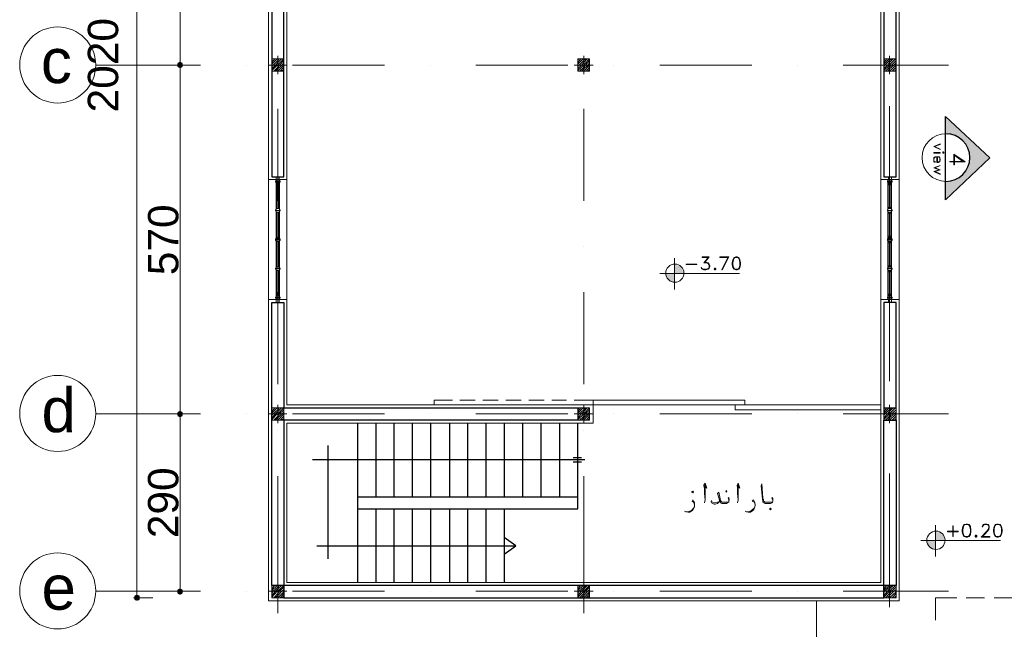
# Model space of a CAD drawing. Header units: metres. Extents: x -35.1 to 33.7, y -25.5 to 18.2.
# Tile 2 of 36: x -35.1 to -19, y -8.3 to 1.6. Entities that reach past the tile are written whole.
import ezdxf

# ---------------------------------------------------------------- set-up
doc = ezdxf.new("R2010")
doc.units = ezdxf.units.M
doc.header["$MEASUREMENT"] = 0
for name, color, linetype in [('PDF_ax', 7, 'Continuous'), ('PDF_column', 7, 'Continuous'), ('PDF_dim', 7, 'Continuous'), ('PDF_door', 7, 'Continuous'), ('PDF_furn', 7, 'Continuous'), ('PDF_khatchin', 7, 'Continuous'), ('PDF_Layer5', 7, 'Continuous'), ('PDF_SECTION', 7, 'Continuous'), ('PDF_STAIRS', 7, 'Continuous'), ('PDF_Text', 7, 'Continuous'), ('PDF_textt', 7, 'Continuous'), ('PDF_W', 7, 'Continuous'), ('PDF_wall', 7, 'Continuous'), ('PDF_WIN', 7, 'Continuous')]:
    doc.layers.add(name, color=color, linetype=linetype)
doc.styles.add('PDF Arial', font='arial.ttf')

msp = doc.modelspace()

# ---------------------------------------------------------------- hatches: boundary and pattern name
at = {"layer": 'PDF_SECTION', "transparency": 33554559}
msp.add_hatch(color=256, dxfattribs=at).paths.add_polyline_path([(-19.987, 0.026), (-19.987, -0.263), (-19.862, -0.282), (-19.756, -0.33), (-19.669, -0.417), (-19.611, -0.532), (-19.592, -0.648), (-19.611, -0.773), (-19.669, -0.879), (-19.756, -0.976), (-19.862, -1.024), (-19.987, -1.043), (-19.987, -1.332), (-19.688, -1.043), (-19.669, -1.024), (-19.602, -0.976), (-19.515, -0.879), (-19.399, -0.773), (-19.265, -0.648), (-19.399, -0.532), (-19.602, -0.33), (-19.669, -0.282), (-19.688, -0.263)])
at = {"layer": 'PDF_textt', "transparency": 33554559}
h = msp.add_hatch(color=256, dxfattribs=at)
h.paths.add_polyline_path([(-24.417, -2.69), (-24.417, -2.536), (-24.562, -2.536), (-24.542, -2.613), (-24.485, -2.671)])
h.paths.add_polyline_path([(-24.417, -2.391), (-24.417, -2.536), (-24.273, -2.536), (-24.292, -2.468), (-24.34, -2.411)])
h = msp.add_hatch(color=256, dxfattribs=at)
h.paths.add_polyline_path([(-20.151, -7.043), (-20.151, -6.899), (-20.295, -6.899), (-20.276, -6.976), (-20.218, -7.024)])
h.paths.add_polyline_path([(-20.151, -6.754), (-20.151, -6.899), (-20.006, -6.899), (-20.025, -6.831), (-20.074, -6.773)])
at = {"layer": 'PDF_W', "transparency": 33554559}
for points in [[(-32.536, 0.835), (-32.498, 0.816), (-32.459, 0.835), (-32.45, 0.864), (-32.459, 0.903), (-32.498, 0.922), (-32.536, 0.903), (-32.546, 0.864)], [(-32.536, -4.867), (-32.498, -4.886), (-32.459, -4.867), (-32.45, -4.828), (-32.459, -4.799), (-32.498, -4.78), (-32.536, -4.799), (-32.546, -4.828)], [(-32.498, -7.785), (-32.459, -7.766), (-32.45, -7.727), (-32.459, -7.698), (-32.498, -7.679), (-32.536, -7.698), (-32.546, -7.727), (-32.536, -7.766)], [(-33.201, -7.881), (-33.162, -7.871), (-33.153, -7.833), (-33.162, -7.794), (-33.201, -7.785), (-33.239, -7.794), (-33.249, -7.833), (-33.239, -7.871)]]:
    msp.add_hatch(color=256, dxfattribs=at).paths.add_polyline_path(points)

# ---------------------------------------------------------------- linework, layer by layer
at = {"layer": 'PDF_ax', "lineweight": 9}
for points in [[(-32.161, 0.864), (-33.875, 0.864)], [(-31.41, 0.864), (-31.41, 0.864)], [(-30.899, 0.903), (-30.899, 0.903)], [(-29.156, 0.864), (-30.658, 0.864)], [(-28.405, 0.864), (-28.405, 0.864)], [(-26.161, 0.864), (-27.663, 0.864)], [(-25.9, 0.903), (-25.9, 0.903)], [(-25.409, 0.864), (-25.409, 0.864)], [(-23.156, 0.864), (-24.658, 0.864)], [(-22.404, 0.864), (-22.404, 0.864)], [(-19.939, 0.864), (-21.663, 0.864)], [(-20.902, 0.951), (-20.902, 0.951)], [(-20.902, 0.199), (-20.902, -1.293)], [(-30.899, 0.151), (-30.899, -1.351)], [(-25.9, 0.151), (-25.9, -1.351)], [(-20.902, -2.045), (-20.902, -2.045)], [(-30.899, -2.102), (-30.899, -2.102)], [(-25.9, -2.102), (-25.9, -2.102)], [(-30.899, -2.844), (-30.899, -4.346)], [(-25.9, -2.844), (-25.9, -4.346)], [(-20.902, -2.796), (-20.902, -4.298)], [(-31.41, -4.828), (-31.41, -4.828)], [(-31.41, -4.828), (-31.41, -4.828)], [(-28.405, -4.828), (-28.405, -4.828)], [(-28.405, -4.828), (-28.405, -4.828)], [(-25.409, -4.828), (-25.409, -4.828)], [(-25.409, -4.828), (-25.409, -4.828)], [(-22.404, -4.828), (-22.404, -4.828)], [(-22.404, -4.828), (-22.404, -4.828)], [(-30.899, -5.098), (-30.899, -5.098)], [(-25.9, -5.098), (-25.9, -5.098)], [(-20.902, -5.05), (-20.902, -5.05)], [(-30.899, -5.849), (-30.899, -8.083)], [(-25.9, -5.849), (-25.9, -8.083)], [(-20.902, -5.801), (-20.902, -7.987)], [(-32.161, -7.727), (-33.875, -7.727)], [(-31.41, -7.727), (-31.41, -7.727)], [(-29.156, -7.727), (-30.658, -7.727)], [(-28.405, -7.727), (-28.405, -7.727)], [(-26.161, -7.727), (-27.663, -7.727)], [(-25.409, -7.727), (-25.409, -7.727)], [(-23.156, -7.727), (-24.658, -7.727)], [(-22.404, -7.727), (-22.404, -7.727)], [(-19.939, -7.727), (-21.663, -7.727)]]:
    msp.add_lwpolyline(points, dxfattribs=at)
for points in [[(-33.875, -4.828), (-32.161, -4.828)], [(-30.658, -4.828), (-29.156, -4.828)], [(-27.663, -4.828), (-26.161, -4.828)], [(-24.658, -4.828), (-23.156, -4.828)], [(-21.663, -4.828), (-19.939, -4.828)]]:
    msp.add_lwpolyline(points, close=True, dxfattribs=at)
for centre in [(-34.496, 0.869), (-34.496, -4.823), (-34.496, -7.722)]:
    msp.add_circle(centre, 0.621, dxfattribs=at)
at = {"layer": 'PDF_column', "lineweight": 18}
for points in [[(-30.995, 0.951), (-30.986, 0.97)], [(-30.995, 0.912), (-30.947, 0.97)], [(-30.995, 0.883), (-30.909, 0.97)], [(-30.995, 0.845), (-30.976, 0.864), (-30.899, 0.941), (-30.88, 0.97)], [(-30.995, 0.806), (-30.938, 0.864), (-30.899, 0.912), (-30.841, 0.97)], [(-30.995, 0.777), (-30.909, 0.864), (-30.899, 0.874), (-30.803, 0.97)], [(-30.899, 1.018), (-30.899, 0.72)], [(-25.997, 0.951), (-25.978, 0.97)], [(-25.997, 0.912), (-25.949, 0.97)], [(-25.997, 0.883), (-25.91, 0.97)], [(-25.997, 0.845), (-25.978, 0.864), (-25.9, 0.941), (-25.872, 0.97)], [(-25.997, 0.806), (-25.939, 0.864), (-25.9, 0.912), (-25.843, 0.97)], [(-25.997, 0.777), (-25.9, 0.864), (-25.9, 0.874), (-25.804, 0.97)], [(-25.9, 1.018), (-25.9, 0.72)], [(-20.998, 0.951), (-20.979, 0.97)], [(-20.998, 0.912), (-20.95, 0.97)], [(-20.998, 0.883), (-20.912, 0.97)], [(-20.998, 0.845), (-20.979, 0.864), (-20.902, 0.941), (-20.873, 0.97)], [(-20.998, 0.806), (-20.94, 0.864), (-20.902, 0.912), (-20.844, 0.97)], [(-20.998, 0.777), (-20.902, 0.864), (-20.902, 0.874), (-20.806, 0.97)], [(-20.902, 1.018), (-20.902, 0.72)], [(-30.755, 0.864), (-31.053, 0.864)], [(-30.966, 0.768), (-30.899, 0.835), (-30.87, 0.864), (-30.803, 0.941)], [(-30.938, 0.768), (-30.899, 0.806), (-30.832, 0.864), (-30.803, 0.903)], [(-30.899, 0.768), (-30.803, 0.864)], [(-30.861, 0.768), (-30.803, 0.835)], [(-25.746, 0.864), (-26.055, 0.864)], [(-25.968, 0.768), (-25.9, 0.835), (-25.872, 0.864), (-25.804, 0.941)], [(-25.939, 0.768), (-25.9, 0.806), (-25.833, 0.864), (-25.804, 0.903)], [(-25.9, 0.768), (-25.804, 0.864)], [(-25.862, 0.768), (-25.804, 0.835)], [(-20.748, 0.864), (-21.046, 0.864)], [(-20.969, 0.768), (-20.902, 0.835), (-20.873, 0.864), (-20.796, 0.941)], [(-20.931, 0.768), (-20.902, 0.806), (-20.834, 0.864), (-20.796, 0.903)], [(-20.902, 0.768), (-20.796, 0.864)], [(-20.863, 0.768), (-20.796, 0.835)], [(-30.832, 0.768), (-30.803, 0.797)], [(-25.833, 0.768), (-25.804, 0.797)], [(-20.825, 0.768), (-20.796, 0.797)], [(-30.995, -4.751), (-30.986, -4.732)], [(-30.995, -4.789), (-30.947, -4.732)], [(-30.995, -4.818), (-30.909, -4.732)], [(-30.995, -4.857), (-30.976, -4.828), (-30.899, -4.761), (-30.88, -4.732)], [(-30.995, -4.895), (-30.938, -4.828), (-30.899, -4.789), (-30.841, -4.732)], [(-30.995, -4.924), (-30.909, -4.828), (-30.899, -4.828), (-30.803, -4.732)], [(-30.966, -4.934), (-30.899, -4.867), (-30.87, -4.828), (-30.803, -4.761)], [(-30.938, -4.934), (-30.899, -4.895), (-30.832, -4.828), (-30.803, -4.799)], [(-30.899, -4.684), (-30.899, -4.982)], [(-25.997, -4.751), (-25.978, -4.732)], [(-25.997, -4.789), (-25.949, -4.732)], [(-25.997, -4.818), (-25.91, -4.732)], [(-25.997, -4.857), (-25.978, -4.828), (-25.9, -4.761), (-25.872, -4.732)], [(-25.997, -4.895), (-25.939, -4.828), (-25.9, -4.789), (-25.843, -4.732)], [(-25.997, -4.924), (-25.9, -4.828), (-25.804, -4.732)], [(-25.968, -4.934), (-25.9, -4.867), (-25.872, -4.828), (-25.804, -4.761)], [(-25.939, -4.934), (-25.9, -4.895), (-25.833, -4.828), (-25.804, -4.799)], [(-25.9, -4.684), (-25.9, -4.982)], [(-20.998, -4.751), (-20.979, -4.732)], [(-20.998, -4.789), (-20.95, -4.732)], [(-20.998, -4.818), (-20.912, -4.732)], [(-20.998, -4.857), (-20.979, -4.828), (-20.902, -4.761), (-20.873, -4.732)], [(-20.998, -4.895), (-20.94, -4.828), (-20.902, -4.789), (-20.844, -4.732)], [(-20.998, -4.924), (-20.902, -4.828), (-20.806, -4.732)], [(-20.969, -4.934), (-20.902, -4.867), (-20.873, -4.828), (-20.796, -4.761)], [(-20.931, -4.934), (-20.902, -4.895), (-20.834, -4.828), (-20.796, -4.799)], [(-20.902, -4.684), (-20.902, -4.982)], [(-30.755, -4.828), (-31.053, -4.828)], [(-30.899, -4.934), (-30.803, -4.828)], [(-30.861, -4.934), (-30.803, -4.867)], [(-30.832, -4.934), (-30.803, -4.905)], [(-25.746, -4.828), (-26.055, -4.828)], [(-25.9, -4.828), (-25.9, -4.828)], [(-25.9, -4.934), (-25.804, -4.828)], [(-25.862, -4.934), (-25.804, -4.867)], [(-25.833, -4.934), (-25.804, -4.905)], [(-20.748, -4.828), (-21.046, -4.828)], [(-20.902, -4.828), (-20.902, -4.828)], [(-20.902, -4.934), (-20.796, -4.828)], [(-20.863, -4.934), (-20.796, -4.867)], [(-20.825, -4.934), (-20.796, -4.905)], [(-30.995, -7.65), (-30.986, -7.631)], [(-30.995, -7.688), (-30.947, -7.631)], [(-30.995, -7.717), (-30.909, -7.631)], [(-30.995, -7.756), (-30.976, -7.727), (-30.899, -7.66), (-30.88, -7.631)], [(-30.995, -7.794), (-30.938, -7.727), (-30.899, -7.688), (-30.841, -7.631)], [(-30.995, -7.823), (-30.909, -7.727), (-30.899, -7.727), (-30.803, -7.631)], [(-30.966, -7.833), (-30.899, -7.766), (-30.87, -7.727), (-30.803, -7.66)], [(-30.938, -7.833), (-30.899, -7.794), (-30.832, -7.727), (-30.803, -7.698)], [(-30.899, -7.583), (-30.899, -7.881)], [(-25.997, -7.65), (-25.978, -7.631)], [(-25.997, -7.688), (-25.949, -7.631)], [(-25.997, -7.717), (-25.91, -7.631)], [(-25.997, -7.756), (-25.978, -7.727), (-25.9, -7.66), (-25.872, -7.631)], [(-25.997, -7.794), (-25.939, -7.727), (-25.9, -7.688), (-25.843, -7.631)], [(-25.997, -7.823), (-25.9, -7.727), (-25.804, -7.631)], [(-25.968, -7.833), (-25.9, -7.766), (-25.872, -7.727), (-25.804, -7.66)], [(-25.939, -7.833), (-25.9, -7.794), (-25.833, -7.727), (-25.804, -7.698)], [(-25.9, -7.583), (-25.9, -7.881)], [(-20.998, -7.65), (-20.979, -7.631)], [(-20.998, -7.688), (-20.95, -7.631)], [(-20.998, -7.717), (-20.912, -7.631)], [(-20.998, -7.756), (-20.979, -7.727), (-20.902, -7.66), (-20.873, -7.631)], [(-20.998, -7.794), (-20.94, -7.727), (-20.902, -7.688), (-20.844, -7.631)], [(-20.998, -7.823), (-20.902, -7.727), (-20.806, -7.631)], [(-20.969, -7.833), (-20.902, -7.766), (-20.873, -7.727), (-20.796, -7.66)], [(-20.931, -7.833), (-20.902, -7.794), (-20.834, -7.727), (-20.796, -7.698)], [(-20.902, -7.583), (-20.902, -7.881)], [(-30.755, -7.727), (-31.053, -7.727)], [(-30.899, -7.833), (-30.803, -7.737)], [(-30.861, -7.833), (-30.803, -7.766)], [(-30.832, -7.833), (-30.803, -7.804)], [(-25.746, -7.727), (-26.055, -7.727)], [(-25.9, -7.727), (-25.9, -7.727)], [(-25.9, -7.833), (-25.804, -7.737)], [(-25.862, -7.833), (-25.804, -7.766)], [(-25.833, -7.833), (-25.804, -7.804)], [(-20.748, -7.727), (-21.046, -7.727)], [(-20.902, -7.727), (-20.902, -7.727)], [(-20.902, -7.833), (-20.796, -7.737)], [(-20.863, -7.833), (-20.796, -7.766)], [(-20.825, -7.833), (-20.796, -7.804)]]:
    msp.add_lwpolyline(points, dxfattribs=at)
for points in [[(-30.803, 0.768), (-30.995, 0.768), (-30.995, 0.97), (-30.803, 0.97)], [(-25.804, 0.768), (-25.997, 0.768), (-25.997, 0.97), (-25.804, 0.97)], [(-20.796, 0.768), (-20.998, 0.768), (-20.998, 0.97), (-20.796, 0.97)], [(-30.803, -4.934), (-30.995, -4.934), (-30.995, -4.732), (-30.803, -4.732)], [(-25.804, -4.934), (-25.997, -4.934), (-25.997, -4.732), (-25.804, -4.732)], [(-20.796, -4.934), (-20.998, -4.934), (-20.998, -4.732), (-20.796, -4.732)], [(-30.803, -7.833), (-30.995, -7.833), (-30.995, -7.631), (-30.803, -7.631)], [(-25.804, -7.833), (-25.997, -7.833), (-25.997, -7.631), (-25.804, -7.631)], [(-20.796, -7.833), (-20.998, -7.833), (-20.998, -7.631), (-20.796, -7.631)]]:
    msp.add_lwpolyline(points, close=True, dxfattribs=at)
at = {"layer": 'PDF_dim', "lineweight": 20}
for points in [[(-33.201, -7.727), (-33.201, 12.267)], [(-32.498, 0.97), (-32.498, 6.469)], [(-32.498, -4.732), (-32.498, 0.768)], [(-32.498, -7.631), (-32.498, -4.934)], [(-32.941, -7.833), (-33.259, -7.833)], [(-32.565, -7.727), (-32.556, -7.727)]]:
    msp.add_lwpolyline(points, dxfattribs=at)
for points in [[(-32.556, 0.864), (-32.565, 0.864)], [(-32.556, -4.828), (-32.565, -4.828)]]:
    msp.add_lwpolyline(points, close=True, dxfattribs=at)
at = {"layer": 'PDF_door', "lineweight": 18}
for points in [[(-25.746, -4.606), (-23.271, -4.606), (-23.271, -4.684), (-25.746, -4.684)], [(-23.425, -4.684), (-21.046, -4.684), (-21.046, -4.761), (-23.425, -4.761)]]:
    msp.add_lwpolyline(points, close=True, dxfattribs=at)
at = {"layer": 'PDF_furn', "lineweight": 9}
msp.add_lwpolyline([(-22.096, 12.421), (-22.096, 13.828), (28.747, 13.828), (28.747, -9.971), (20.849, -9.971), (20.849, -20.97), (-22.096, -20.97), (-22.096, -7.881)], dxfattribs=at)
at = {"layer": 'PDF_khatchin', "lineweight": 18}
for points in [[(-28.048, -4.606), (-28.347, -4.606), (-28.347, -4.684)], [(-27.673, -4.606), (-27.923, -4.606)], [(-27.297, -4.606), (-27.547, -4.606)], [(-26.921, -4.606), (-27.172, -4.606)], [(-26.546, -4.606), (-26.796, -4.606)], [(-26.18, -4.606), (-26.421, -4.606)], [(-25.746, -4.606), (-26.055, -4.606)], [(-19.804, -7.833), (-20.151, -7.833), (-20.151, -8.199)], [(-19.351, -7.833), (-19.65, -7.833)], [(-18.85, -7.833), (-19.197, -7.833)]]:
    msp.add_lwpolyline(points, dxfattribs=at)
at = {"layer": 'PDF_Layer5', "lineweight": 13}
msp.add_lwpolyline([(-25.746, -7.881), (-20.748, -7.881), (-20.748, -4.982), (-20.748, 12.421), (-31.053, 12.421), (-31.053, -7.881)], close=True, dxfattribs=at)
for points in [[(-25.949, -4.982), (-30.755, -4.982), (-30.755, -7.583), (-21.046, -7.583), (-21.046, 12.123), (-30.755, 12.123), (-30.755, -4.684), (-25.949, -4.684)], [(-31.053, -1.004), (-30.755, -1.004)], [(-21.046, -1.004), (-20.748, -1.004)], [(-31.053, -2.96), (-30.755, -2.96)], [(-21.046, -2.96), (-20.748, -2.96)], [(-26.055, -4.684), (-25.746, -4.684), (-25.746, -4.982), (-26.055, -4.982)]]:
    msp.add_lwpolyline(points, dxfattribs=at)
at = {"layer": 'PDF_SECTION', "lineweight": 30}
msp.add_lwpolyline([(-19.987, -0.263), (-19.987, 0.026), (-19.265, -0.648), (-19.987, -1.332), (-19.987, -1.043)], dxfattribs=at)
msp.add_lwpolyline([(-19.987, 0.026), (-19.265, -0.648), (-19.987, -1.332)], close=True, dxfattribs=at)
at = {"layer": 'PDF_SECTION', "lineweight": 18}
for points in [[(-20.18, -0.465), (-20.074, -0.417), (-20.074, -0.427), (-20.17, -0.465), (-20.074, -0.504), (-20.074, -0.513)], [(-20.18, -0.571), (-20.074, -0.571), (-20.074, -0.561), (-20.18, -0.561)], [(-20.016, -0.561), (-20.025, -0.552), (-20.035, -0.552), (-20.035, -0.561), (-20.035, -0.571), (-20.025, -0.571), (-20.016, -0.571)], [(-20.025, -0.561), (-20.035, -0.561), (-20.035, -0.571), (-20.025, -0.571)], [(-20.18, -0.87), (-20.093, -0.841), (-20.18, -0.812), (-20.074, -0.773), (-20.16, -0.812), (-20.074, -0.841), (-20.16, -0.87), (-20.074, -0.908), (-20.074, -0.918)]]:
    msp.add_lwpolyline(points, close=True, dxfattribs=at)
for points in [[(-20.131, -0.629), (-20.131, -0.725), (-20.102, -0.725), (-20.083, -0.715), (-20.083, -0.706), (-20.074, -0.687), (-20.074, -0.667), (-20.083, -0.648), (-20.093, -0.629), (-20.122, -0.629), (-20.131, -0.629), (-20.16, -0.629), (-20.18, -0.648), (-20.18, -0.667), (-20.18, -0.687), (-20.18, -0.706), (-20.16, -0.725), (-20.151, -0.715), (-20.17, -0.706), (-20.18, -0.687), (-20.18, -0.667), (-20.17, -0.648), (-20.16, -0.638), (-20.131, -0.629), (-20.122, -0.629), (-20.093, -0.638), (-20.083, -0.648), (-20.083, -0.667), (-20.083, -0.687), (-20.083, -0.706), (-20.102, -0.715), (-20.122, -0.715), (-20.122, -0.629)], [(-19.852, -0.6), (-19.708, -0.706), (-19.919, -0.706), (-19.919, -0.715), (-19.669, -0.715), (-19.852, -0.59), (-19.852, -0.764), (-19.842, -0.764), (-19.842, -0.6)]]:
    msp.add_lwpolyline(points, dxfattribs=at)
msp.add_arc((-19.982, -0.643), 0.39, 90, 270, dxfattribs=at)
at = {"layer": 'PDF_SECTION', "lineweight": 30}
msp.add_arc((-19.982, -0.643), 0.39, 270, 90, dxfattribs=at)
at = {"layer": 'PDF_STAIRS', "lineweight": 25}
for points in [[(-29.599, -6.379), (-25.997, -6.379), (-25.997, -4.982)], [(-29.599, -4.982), (-29.599, -7.583)], [(-29.3, -4.982), (-29.3, -6.186)], [(-29.002, -4.982), (-29.002, -6.186)], [(-28.703, -4.982), (-28.703, -6.186)], [(-28.405, -4.982), (-28.405, -6.186)], [(-28.096, -4.982), (-28.096, -6.186)], [(-27.798, -4.982), (-27.798, -6.186)], [(-27.499, -4.982), (-27.499, -6.186)], [(-27.201, -4.982), (-27.201, -6.186)], [(-26.902, -4.982), (-26.902, -6.186)], [(-26.604, -4.982), (-26.604, -6.186)], [(-26.295, -4.982), (-26.295, -6.186)], [(-30.08, -5.348), (-30.08, -7.197)], [(-25.881, -5.579), (-30.331, -5.579)], [(-25.939, -5.55), (-26.074, -5.55)], [(-25.939, -5.618), (-26.074, -5.618)], [(-29.599, -6.186), (-25.997, -6.186)], [(-29.3, -6.379), (-29.3, -7.583)], [(-29.002, -6.379), (-29.002, -7.583)], [(-28.703, -6.379), (-28.703, -7.583)], [(-28.405, -6.379), (-28.405, -7.583)], [(-28.096, -6.379), (-28.096, -7.583)], [(-27.798, -6.379), (-27.798, -7.583)], [(-27.499, -6.379), (-27.499, -7.583)], [(-27.201, -6.379), (-27.201, -7.583)], [(-27.201, -7.12), (-27.008, -6.985), (-27.201, -6.851)], [(-30.263, -6.985), (-27.008, -6.985)]]:
    msp.add_lwpolyline(points, dxfattribs=at)
at = {"layer": 'PDF_textt', "lineweight": 20}
for points in [[(-24.417, -2.285), (-24.417, -2.796)], [(-23.926, -2.353), (-23.907, -2.353), (-23.868, -2.362), (-23.849, -2.382), (-23.839, -2.411), (-23.839, -2.42), (-23.849, -2.449), (-23.868, -2.468), (-23.907, -2.478), (-23.936, -2.478), (-23.965, -2.468), (-23.974, -2.459), (-23.984, -2.439), (-23.974, -2.439), (-23.965, -2.459), (-23.936, -2.468), (-23.907, -2.468), (-23.868, -2.459), (-23.849, -2.43)], [(-23.859, -2.276), (-23.965, -2.276), (-23.965, -2.266), (-23.849, -2.266), (-23.926, -2.362)], [(-23.859, -2.266), (-23.936, -2.362), (-23.907, -2.362), (-23.868, -2.372), (-23.849, -2.401)], [(-23.897, -2.362), (-23.859, -2.382), (-23.849, -2.411), (-23.849, -2.42), (-23.859, -2.449), (-23.897, -2.468)], [(-23.541, -2.276), (-23.676, -2.276), (-23.676, -2.266), (-23.531, -2.266), (-23.637, -2.478), (-23.647, -2.478), (-23.541, -2.266)], [(-23.435, -2.276), (-23.454, -2.314), (-23.464, -2.362), (-23.464, -2.391), (-23.454, -2.439), (-23.435, -2.468)], [(-23.367, -2.285), (-23.396, -2.276), (-23.416, -2.276), (-23.445, -2.285)], [(-23.377, -2.468), (-23.358, -2.439), (-23.348, -2.391), (-23.348, -2.362), (-23.358, -2.314), (-23.377, -2.276)], [(-23.358, -2.536), (-24.658, -2.536)], [(-23.945, -2.468), (-23.974, -2.449)], [(-23.445, -2.459), (-23.416, -2.468), (-23.396, -2.468), (-23.367, -2.459)], [(-23.936, -6.003), (-23.888, -6.042), (-23.916, -5.964), (-23.936, -5.993), (-23.926, -6.051), (-23.926, -6.128), (-23.916, -6.234), (-23.926, -6.282)], [(-23.916, -6.234), (-23.916, -6.157), (-23.916, -6.042), (-23.916, -5.984)], [(-23.531, -6.253), (-23.531, -6.244), (-23.531, -6.225), (-23.541, -6.205), (-23.531, -6.196), (-23.531, -6.205), (-23.522, -6.225), (-23.522, -6.234), (-23.531, -6.253), (-23.531, -6.273), (-23.55, -6.282), (-23.57, -6.292), (-23.589, -6.292), (-23.628, -6.292), (-23.637, -6.292), (-23.647, -6.292), (-23.666, -6.282), (-23.676, -6.253), (-23.714, -6.128), (-23.695, -6.109), (-23.666, -6.244), (-23.656, -6.263), (-23.647, -6.273), (-23.637, -6.273), (-23.628, -6.273), (-23.589, -6.273), (-23.55, -6.273), (-23.531, -6.273)], [(-23.396, -6.003), (-23.348, -6.042), (-23.377, -5.964), (-23.396, -5.993), (-23.387, -6.051), (-23.387, -6.128), (-23.377, -6.234), (-23.387, -6.282)], [(-23.377, -6.234), (-23.377, -6.157), (-23.377, -6.042), (-23.377, -5.984)], [(-22.809, -6.253), (-22.809, -6.244), (-22.818, -6.225), (-22.828, -6.205), (-22.818, -6.196), (-22.809, -6.205), (-22.809, -6.225), (-22.809, -6.234), (-22.809, -6.253), (-22.818, -6.273), (-22.828, -6.282), (-22.847, -6.292), (-22.876, -6.292), (-22.905, -6.292), (-22.915, -6.292), (-22.934, -6.292), (-22.953, -6.282), (-22.973, -6.273), (-22.973, -6.253), (-22.982, -6.225), (-23.001, -6.003), (-22.992, -5.974), (-22.973, -6.205), (-22.963, -6.234), (-22.963, -6.253), (-22.953, -6.263), (-22.934, -6.273), (-22.915, -6.273), (-22.905, -6.273), (-22.867, -6.273), (-22.828, -6.273), (-22.818, -6.273)], [(-24.09, -6.321), (-24.099, -6.292), (-24.109, -6.273), (-24.128, -6.253), (-24.119, -6.234), (-24.109, -6.253), (-24.09, -6.282), (-24.09, -6.311), (-24.09, -6.321), (-24.09, -6.35), (-24.109, -6.379), (-24.128, -6.408), (-24.167, -6.436), (-24.196, -6.436), (-24.234, -6.427), (-24.254, -6.417)], [(-23.685, -6.225), (-23.685, -6.253), (-23.695, -6.273), (-23.705, -6.282), (-23.714, -6.292), (-23.753, -6.302), (-23.772, -6.302), (-23.791, -6.292), (-23.811, -6.282), (-23.82, -6.273), (-23.82, -6.263), (-23.811, -6.244)], [(-23.82, -6.263), (-23.791, -6.273), (-23.762, -6.282), (-23.753, -6.282), (-23.714, -6.273), (-23.705, -6.273), (-23.695, -6.273)], [(-23.098, -6.321), (-23.107, -6.292), (-23.117, -6.273), (-23.146, -6.253), (-23.127, -6.234), (-23.117, -6.253), (-23.107, -6.282), (-23.098, -6.311), (-23.098, -6.321), (-23.107, -6.35), (-23.117, -6.379), (-23.136, -6.408), (-23.175, -6.436), (-23.213, -6.436), (-23.242, -6.427), (-23.262, -6.417)], [(-24.234, -6.427), (-24.205, -6.427), (-24.167, -6.417), (-24.128, -6.398), (-24.109, -6.369), (-24.09, -6.35)], [(-23.242, -6.427), (-23.213, -6.427), (-23.175, -6.417), (-23.146, -6.398), (-23.117, -6.369), (-23.107, -6.35)], [(-20.151, -6.648), (-20.151, -7.159)], [(-19.679, -6.639), (-19.698, -6.668), (-19.708, -6.725), (-19.708, -6.754), (-19.698, -6.802), (-19.679, -6.831)], [(-19.602, -6.648), (-19.631, -6.639), (-19.65, -6.639), (-19.688, -6.648)], [(-19.611, -6.831), (-19.592, -6.802), (-19.582, -6.754), (-19.582, -6.725), (-19.592, -6.668), (-19.611, -6.639)], [(-19.39, -6.831), (-19.265, -6.831), (-19.265, -6.841), (-19.409, -6.841), (-19.313, -6.745), (-19.293, -6.716), (-19.284, -6.687), (-19.284, -6.668), (-19.293, -6.648), (-19.313, -6.639), (-19.351, -6.639), (-19.371, -6.648), (-19.38, -6.668), (-19.38, -6.677), (-19.39, -6.677), (-19.39, -6.668), (-19.38, -6.648), (-19.371, -6.639), (-19.351, -6.629), (-19.313, -6.629), (-19.293, -6.639), (-19.284, -6.648), (-19.274, -6.668), (-19.274, -6.687), (-19.284, -6.716), (-19.303, -6.745), (-19.39, -6.841)], [(-19.168, -6.639), (-19.188, -6.668), (-19.197, -6.725), (-19.197, -6.754), (-19.188, -6.802), (-19.168, -6.831)], [(-19.091, -6.648), (-19.13, -6.639), (-19.149, -6.639), (-19.178, -6.648)], [(-19.101, -6.831), (-19.082, -6.802), (-19.072, -6.754), (-19.072, -6.725), (-19.082, -6.668), (-19.101, -6.639)], [(-19.091, -6.899), (-20.391, -6.899)], [(-19.688, -6.822), (-19.65, -6.831), (-19.631, -6.831), (-19.602, -6.822)], [(-19.178, -6.822), (-19.149, -6.831), (-19.13, -6.831), (-19.091, -6.822)]]:
    msp.add_lwpolyline(points, dxfattribs=at)
for points in [[(-24.051, -2.391), (-24.225, -2.391), (-24.225, -2.382), (-24.051, -2.382)], [(-23.416, -2.266), (-23.445, -2.276), (-23.464, -2.314), (-23.473, -2.362), (-23.473, -2.391), (-23.464, -2.439), (-23.445, -2.468), (-23.416, -2.478), (-23.396, -2.478), (-23.367, -2.468), (-23.348, -2.439), (-23.339, -2.391), (-23.339, -2.362), (-23.348, -2.314), (-23.367, -2.276), (-23.396, -2.266)], [(-23.762, -2.449), (-23.772, -2.459), (-23.772, -2.468), (-23.762, -2.478), (-23.753, -2.478), (-23.743, -2.468), (-23.743, -2.459), (-23.753, -2.449)], [(-23.762, -2.459), (-23.762, -2.468), (-23.753, -2.468), (-23.753, -2.459)], [(-24.119, -6.119), (-24.109, -6.109), (-24.119, -6.09), (-24.138, -6.109)], [(-23.57, -6.109), (-23.56, -6.099), (-23.57, -6.08), (-23.579, -6.099)], [(-22.847, -6.398), (-22.838, -6.388), (-22.847, -6.369), (-22.867, -6.388)], [(-19.785, -6.754), (-19.958, -6.754), (-19.958, -6.745), (-19.785, -6.745)], [(-19.862, -6.831), (-19.862, -6.658), (-19.871, -6.658), (-19.871, -6.831)], [(-19.65, -6.629), (-19.688, -6.639), (-19.708, -6.668), (-19.717, -6.725), (-19.717, -6.754), (-19.708, -6.802), (-19.688, -6.831), (-19.65, -6.841), (-19.631, -6.841), (-19.602, -6.831), (-19.582, -6.802), (-19.573, -6.754), (-19.573, -6.725), (-19.582, -6.668), (-19.602, -6.639), (-19.631, -6.629)], [(-19.149, -6.629), (-19.178, -6.639), (-19.197, -6.668), (-19.207, -6.725), (-19.207, -6.754), (-19.197, -6.802), (-19.178, -6.831), (-19.149, -6.841), (-19.13, -6.841), (-19.091, -6.831), (-19.072, -6.802), (-19.062, -6.754), (-19.062, -6.725), (-19.072, -6.668), (-19.091, -6.639), (-19.13, -6.629)], [(-19.496, -6.812), (-19.505, -6.822), (-19.505, -6.831), (-19.496, -6.841), (-19.486, -6.841), (-19.476, -6.831), (-19.476, -6.822), (-19.486, -6.812)], [(-19.496, -6.822), (-19.496, -6.831), (-19.486, -6.831), (-19.486, -6.822)]]:
    msp.add_lwpolyline(points, close=True, dxfattribs=at)
for centre in [(-24.412, -2.531), (-20.146, -6.894)]:
    msp.add_circle(centre, 0.149, dxfattribs=at)
at = {"layer": 'PDF_W', "lineweight": 9}
for points in [[(-32.498, 0.922), (-32.498, 0.97)], [(-32.498, 0.816), (-32.498, 0.768)], [(-32.498, -4.78), (-32.498, -4.732)], [(-32.498, -4.886), (-32.498, -4.934)], [(-32.498, -7.679), (-32.498, -7.631)], [(-33.201, -7.785), (-33.201, -7.727)]]:
    msp.add_lwpolyline(points, dxfattribs=at)
at = {"layer": 'PDF_wall', "lineweight": 30}
for points in [[(-30.803, -0.956), (-30.803, 2.694), (-30.995, 2.694), (-30.995, -0.956)], [(-20.796, -0.956), (-20.796, 2.694), (-20.998, 2.694), (-20.998, -0.956)], [(-25.997, -4.732), (-25.997, -4.934), (-30.803, -4.934), (-30.803, -7.833), (-20.998, -7.833), (-20.998, -7.631), (-20.998, -4.934), (-20.796, -4.934), (-20.796, -7.631), (-30.995, -7.631), (-30.995, -3.008), (-30.803, -3.008), (-30.803, -4.732)], [(-20.796, -3.008), (-20.998, -3.008), (-20.998, -4.732), (-20.796, -4.732)]]:
    msp.add_lwpolyline(points, close=True, dxfattribs=at)
at = {"layer": 'PDF_WIN', "lineweight": 18}
for points in [[(-30.88, -1.004), (-30.928, -1.004), (-30.928, -0.956), (-30.88, -0.956)], [(-20.873, -1.004), (-20.921, -1.004), (-20.921, -0.956), (-20.873, -0.956)], [(-30.928, -1.043), (-30.938, -1.043), (-30.938, -1.024), (-30.928, -1.024)], [(-30.87, -1.004), (-30.928, -1.004), (-30.928, -1.033), (-30.87, -1.033)], [(-30.928, -1.033), (-30.87, -1.033), (-30.87, -1.014), (-30.928, -1.014)], [(-30.889, -1.091), (-30.889, -1.062), (-30.87, -1.062), (-30.928, -1.062), (-30.928, -1.033), (-30.87, -1.033), (-30.87, -1.062), (-30.87, -1.091)], [(-30.87, -1.043), (-30.87, -1.062), (-30.928, -1.062), (-30.928, -1.043)], [(-30.909, -1.091), (-30.928, -1.091), (-30.928, -1.062), (-30.909, -1.062)], [(-30.928, -1.081), (-30.918, -1.081), (-30.918, -1.072), (-30.928, -1.072)], [(-30.87, -1.081), (-30.889, -1.081), (-30.889, -1.072), (-30.87, -1.072)], [(-30.861, -1.043), (-30.87, -1.043), (-30.87, -1.024), (-30.861, -1.024)], [(-20.931, -1.043), (-20.94, -1.043), (-20.94, -1.024), (-20.931, -1.024)], [(-20.873, -1.004), (-20.931, -1.004), (-20.931, -1.033), (-20.873, -1.033)], [(-20.931, -1.033), (-20.873, -1.033), (-20.873, -1.014), (-20.931, -1.014)], [(-20.892, -1.091), (-20.892, -1.062), (-20.873, -1.062), (-20.931, -1.062), (-20.931, -1.033), (-20.873, -1.033), (-20.873, -1.062), (-20.873, -1.091)], [(-20.873, -1.043), (-20.873, -1.062), (-20.931, -1.062), (-20.931, -1.043)], [(-20.912, -1.091), (-20.931, -1.091), (-20.931, -1.062), (-20.912, -1.062)], [(-20.931, -1.081), (-20.912, -1.081), (-20.912, -1.072), (-20.931, -1.072)], [(-20.873, -1.081), (-20.883, -1.081), (-20.883, -1.072), (-20.873, -1.072)], [(-20.863, -1.043), (-20.873, -1.043), (-20.873, -1.024), (-20.863, -1.024)], [(-30.928, -1.496), (-30.938, -1.496), (-30.938, -1.515), (-30.928, -1.515)], [(-30.928, -1.476), (-30.928, -1.457), (-30.918, -1.457), (-30.918, -1.476)], [(-30.909, -1.457), (-30.928, -1.457), (-30.928, -1.476), (-30.909, -1.476)], [(-30.928, -1.505), (-30.928, -1.476), (-30.87, -1.476), (-30.87, -1.505), (-30.87, -1.534), (-30.928, -1.534), (-30.928, -1.505), (-30.87, -1.505)], [(-30.928, -1.553), (-30.918, -1.553), (-30.918, -1.534), (-30.928, -1.534)], [(-30.909, -1.553), (-30.928, -1.553), (-30.928, -1.534), (-30.909, -1.534)], [(-30.87, -1.476), (-30.87, -1.457), (-30.889, -1.457), (-30.889, -1.476)], [(-30.889, -1.457), (-30.87, -1.457), (-30.87, -1.476), (-30.889, -1.476)], [(-30.87, -1.553), (-30.889, -1.553), (-30.889, -1.534), (-30.87, -1.534)], [(-30.889, -1.553), (-30.87, -1.553), (-30.87, -1.534), (-30.889, -1.534)], [(-30.861, -1.496), (-30.87, -1.496), (-30.87, -1.515), (-30.861, -1.515)], [(-20.931, -1.496), (-20.94, -1.496), (-20.94, -1.515), (-20.931, -1.515)], [(-20.931, -1.476), (-20.931, -1.457), (-20.912, -1.457), (-20.912, -1.476)], [(-20.912, -1.457), (-20.931, -1.457), (-20.931, -1.476), (-20.912, -1.476)], [(-20.931, -1.505), (-20.931, -1.476), (-20.873, -1.476), (-20.873, -1.505), (-20.873, -1.534), (-20.931, -1.534), (-20.931, -1.505), (-20.873, -1.505)], [(-20.931, -1.553), (-20.912, -1.553), (-20.912, -1.534), (-20.931, -1.534)], [(-20.912, -1.553), (-20.931, -1.553), (-20.931, -1.534), (-20.912, -1.534)], [(-20.892, -1.457), (-20.873, -1.457), (-20.873, -1.476), (-20.892, -1.476)], [(-20.892, -1.553), (-20.873, -1.553), (-20.873, -1.534), (-20.892, -1.534)], [(-20.873, -1.476), (-20.873, -1.457), (-20.883, -1.457), (-20.883, -1.476)], [(-20.873, -1.553), (-20.883, -1.553), (-20.883, -1.534), (-20.873, -1.534)], [(-20.863, -1.496), (-20.873, -1.496), (-20.873, -1.515), (-20.863, -1.515)], [(-30.928, -1.948), (-30.928, -1.929), (-30.918, -1.929), (-30.918, -1.948)], [(-30.909, -1.929), (-30.928, -1.929), (-30.928, -1.948), (-30.909, -1.948)], [(-30.87, -1.948), (-30.87, -1.929), (-30.889, -1.929), (-30.889, -1.948)], [(-30.889, -1.929), (-30.87, -1.929), (-30.87, -1.948), (-30.889, -1.948)], [(-20.931, -1.948), (-20.931, -1.929), (-20.912, -1.929), (-20.912, -1.948)], [(-20.912, -1.929), (-20.931, -1.929), (-20.931, -1.948), (-20.912, -1.948)], [(-20.892, -1.929), (-20.873, -1.929), (-20.873, -1.948), (-20.892, -1.948)], [(-20.873, -1.948), (-20.873, -1.929), (-20.883, -1.929), (-20.883, -1.948)], [(-30.928, -1.968), (-30.938, -1.968), (-30.938, -1.987), (-30.928, -1.987), (-30.928, -1.977)], [(-30.928, -1.996), (-30.938, -1.996), (-30.938, -1.977), (-30.928, -1.977)], [(-30.928, -1.977), (-30.928, -1.948), (-30.87, -1.948), (-30.87, -1.977), (-30.87, -2.006), (-30.928, -2.006), (-30.928, -1.977), (-30.87, -1.977)], [(-30.87, -1.948), (-30.928, -1.948), (-30.928, -1.977), (-30.87, -1.977)], [(-30.928, -1.987), (-30.928, -1.958), (-30.87, -1.958), (-30.87, -1.987), (-30.87, -2.016), (-30.928, -2.016), (-30.928, -1.987), (-30.87, -1.987)], [(-30.87, -1.958), (-30.928, -1.958), (-30.928, -1.987), (-30.87, -1.987)], [(-30.87, -2.006), (-30.928, -2.006), (-30.928, -1.977), (-30.87, -1.977)], [(-30.889, -2.035), (-30.889, -2.016), (-30.87, -2.016), (-30.928, -2.016), (-30.928, -1.987), (-30.87, -1.987), (-30.87, -2.016), (-30.87, -2.035)], [(-30.928, -2.035), (-30.918, -2.035), (-30.918, -2.016), (-30.928, -2.016)], [(-30.909, -2.035), (-30.928, -2.035), (-30.928, -2.016), (-30.909, -2.016)], [(-30.87, -2.035), (-30.889, -2.035), (-30.889, -2.016), (-30.87, -2.016)], [(-30.861, -1.968), (-30.87, -1.968), (-30.87, -1.987), (-30.861, -1.987)], [(-30.861, -1.996), (-30.87, -1.996), (-30.87, -1.977), (-30.861, -1.977)], [(-20.931, -1.968), (-20.94, -1.968), (-20.94, -1.987), (-20.931, -1.987), (-20.931, -1.977)], [(-20.931, -1.996), (-20.94, -1.996), (-20.94, -1.977), (-20.931, -1.977)], [(-20.931, -1.977), (-20.931, -1.948), (-20.873, -1.948), (-20.873, -1.977), (-20.873, -2.006), (-20.931, -2.006), (-20.931, -1.977), (-20.873, -1.977)], [(-20.873, -1.948), (-20.931, -1.948), (-20.931, -1.977), (-20.873, -1.977)], [(-20.931, -1.987), (-20.931, -1.958), (-20.873, -1.958), (-20.873, -1.987), (-20.873, -2.016), (-20.931, -2.016), (-20.931, -1.987), (-20.873, -1.987)], [(-20.873, -1.958), (-20.931, -1.958), (-20.931, -1.987), (-20.873, -1.987)], [(-20.873, -2.006), (-20.931, -2.006), (-20.931, -1.977), (-20.873, -1.977)], [(-20.892, -2.035), (-20.892, -2.016), (-20.873, -2.016), (-20.931, -2.016), (-20.931, -1.987), (-20.873, -1.987), (-20.873, -2.016), (-20.873, -2.035)], [(-20.931, -2.035), (-20.912, -2.035), (-20.912, -2.016), (-20.931, -2.016)], [(-20.912, -2.035), (-20.931, -2.035), (-20.931, -2.016), (-20.912, -2.016)], [(-20.873, -2.035), (-20.883, -2.035), (-20.883, -2.016), (-20.873, -2.016)], [(-20.863, -1.968), (-20.873, -1.968), (-20.873, -1.987), (-20.863, -1.987)], [(-20.863, -1.996), (-20.873, -1.996), (-20.873, -1.977), (-20.863, -1.977)], [(-30.928, -2.42), (-30.928, -2.411), (-30.918, -2.411), (-30.918, -2.42)], [(-30.909, -2.411), (-30.928, -2.411), (-30.928, -2.43), (-30.909, -2.43)], [(-30.87, -2.42), (-30.87, -2.411), (-30.889, -2.411), (-30.889, -2.42)], [(-30.889, -2.411), (-30.87, -2.411), (-30.87, -2.43), (-30.889, -2.43)], [(-20.931, -2.42), (-20.931, -2.411), (-20.912, -2.411), (-20.912, -2.42)], [(-20.912, -2.411), (-20.931, -2.411), (-20.931, -2.43), (-20.912, -2.43)], [(-20.892, -2.411), (-20.873, -2.411), (-20.873, -2.43), (-20.892, -2.43)], [(-20.873, -2.42), (-20.873, -2.411), (-20.883, -2.411), (-20.883, -2.42)], [(-30.928, -2.449), (-30.938, -2.449), (-30.938, -2.468), (-30.928, -2.468)], [(-30.928, -2.449), (-30.87, -2.449), (-30.87, -2.43), (-30.928, -2.43)], [(-30.87, -2.459), (-30.87, -2.488), (-30.928, -2.488), (-30.928, -2.459)], [(-30.928, -2.507), (-30.918, -2.507), (-30.918, -2.488), (-30.928, -2.488)], [(-30.909, -2.507), (-30.928, -2.507), (-30.928, -2.488), (-30.909, -2.488)], [(-30.87, -2.507), (-30.889, -2.507), (-30.889, -2.488), (-30.87, -2.488)], [(-30.889, -2.507), (-30.87, -2.507), (-30.87, -2.488), (-30.889, -2.488)], [(-30.861, -2.449), (-30.87, -2.449), (-30.87, -2.468), (-30.861, -2.468)], [(-20.931, -2.449), (-20.94, -2.449), (-20.94, -2.468), (-20.931, -2.468)], [(-20.931, -2.449), (-20.873, -2.449), (-20.873, -2.43), (-20.931, -2.43)], [(-20.873, -2.459), (-20.873, -2.488), (-20.931, -2.488), (-20.931, -2.459)], [(-20.931, -2.507), (-20.912, -2.507), (-20.912, -2.488), (-20.931, -2.488)], [(-20.912, -2.507), (-20.931, -2.507), (-20.931, -2.488), (-20.912, -2.488)], [(-20.892, -2.507), (-20.873, -2.507), (-20.873, -2.488), (-20.892, -2.488)], [(-20.873, -2.507), (-20.883, -2.507), (-20.883, -2.488), (-20.873, -2.488)], [(-20.863, -2.449), (-20.873, -2.449), (-20.873, -2.468), (-20.863, -2.468)], [(-30.909, -2.873), (-30.928, -2.873), (-30.928, -2.892), (-30.909, -2.892)], [(-30.928, -2.892), (-30.928, -2.882), (-30.918, -2.882), (-30.918, -2.892)], [(-30.87, -2.892), (-30.928, -2.892), (-30.928, -2.931), (-30.87, -2.931)], [(-30.889, -2.873), (-30.87, -2.873), (-30.87, -2.892), (-30.889, -2.892)], [(-30.87, -2.892), (-30.87, -2.882), (-30.889, -2.882), (-30.889, -2.892)], [(-20.912, -2.873), (-20.931, -2.873), (-20.931, -2.892), (-20.912, -2.892)], [(-20.931, -2.892), (-20.931, -2.882), (-20.912, -2.882), (-20.912, -2.892)], [(-20.873, -2.892), (-20.931, -2.892), (-20.931, -2.931), (-20.873, -2.931)], [(-20.892, -2.873), (-20.873, -2.873), (-20.873, -2.892), (-20.892, -2.892)], [(-20.873, -2.892), (-20.873, -2.882), (-20.883, -2.882), (-20.883, -2.892)], [(-30.928, -2.921), (-30.87, -2.921), (-30.87, -2.902), (-30.928, -2.902)], [(-30.87, -2.931), (-30.87, -2.95), (-30.928, -2.95), (-30.928, -2.931)], [(-30.88, -3.008), (-30.928, -3.008), (-30.928, -2.96), (-30.88, -2.96)], [(-30.861, -2.921), (-30.87, -2.921), (-30.87, -2.94), (-30.861, -2.94)], [(-20.931, -2.921), (-20.873, -2.921), (-20.873, -2.902), (-20.931, -2.902)], [(-20.873, -2.931), (-20.873, -2.95), (-20.931, -2.95), (-20.931, -2.931)], [(-20.873, -3.008), (-20.921, -3.008), (-20.921, -2.96), (-20.873, -2.96)], [(-20.863, -2.921), (-20.873, -2.921), (-20.873, -2.94), (-20.863, -2.94)]]:
    msp.add_lwpolyline(points, close=True, dxfattribs=at)
for points in [[(-30.928, -1.929), (-30.928, -1.014)], [(-30.909, -1.476), (-30.909, -1.091)], [(-30.889, -1.476), (-30.889, -1.091)], [(-30.87, -1.929), (-30.87, -1.091)], [(-20.931, -1.929), (-20.931, -1.014)], [(-20.912, -1.476), (-20.912, -1.091)], [(-20.892, -1.476), (-20.892, -1.091)], [(-20.873, -1.929), (-20.873, -1.091)], [(-30.928, -1.476), (-30.87, -1.476), (-30.87, -1.505), (-30.928, -1.505), (-30.87, -1.505), (-30.87, -1.534), (-30.928, -1.534)], [(-30.909, -1.929), (-30.909, -1.534)], [(-30.889, -1.929), (-30.889, -1.534)], [(-20.931, -1.476), (-20.873, -1.476), (-20.873, -1.505), (-20.931, -1.505), (-20.873, -1.505), (-20.873, -1.534), (-20.931, -1.534)], [(-20.912, -1.929), (-20.912, -1.534)], [(-20.892, -1.929), (-20.892, -1.534)], [(-30.928, -2.873), (-30.928, -1.968)], [(-30.909, -2.43), (-30.909, -2.035)], [(-30.889, -2.43), (-30.889, -2.035)], [(-30.87, -2.873), (-30.87, -2.035)], [(-20.931, -2.873), (-20.931, -1.968)], [(-20.912, -2.43), (-20.912, -2.035)], [(-20.892, -2.43), (-20.892, -2.035)], [(-20.873, -2.873), (-20.873, -2.035)], [(-30.928, -2.43), (-30.87, -2.43), (-30.87, -2.459), (-30.928, -2.459), (-30.87, -2.459), (-30.87, -2.488), (-30.928, -2.488)], [(-30.909, -2.873), (-30.909, -2.488)], [(-30.889, -2.873), (-30.889, -2.488)], [(-20.931, -2.43), (-20.873, -2.43), (-20.873, -2.459), (-20.931, -2.459), (-20.873, -2.459), (-20.873, -2.488), (-20.931, -2.488)], [(-20.912, -2.873), (-20.912, -2.488)], [(-20.892, -2.873), (-20.892, -2.488)], [(-30.928, -2.921), (-30.938, -2.921), (-30.938, -2.94), (-30.928, -2.94), (-30.928, -2.931), (-30.87, -2.931), (-30.87, -2.96), (-30.928, -2.96), (-30.928, -2.931)], [(-20.931, -2.921), (-20.94, -2.921), (-20.94, -2.94), (-20.931, -2.94), (-20.931, -2.931), (-20.873, -2.931), (-20.873, -2.96), (-20.931, -2.96), (-20.931, -2.931)]]:
    msp.add_lwpolyline(points, dxfattribs=at)

# ---------------------------------------------------------------- texts
at = {"layer": 'PDF_Text', "char_height": 0.4964, "attachment_point": 7, "rotation": 90, "style": 'PDF Arial'}
for s, insert in [('2020', (-33.501, 0.094)), ('570', (-32.518, -2.565)), ('290', (-32.518, -6.86))]:
    msp.add_mtext(s, dxfattribs=dict(at, insert=insert))
at = {"layer": 'PDF_Text', "char_height": 0.724, "attachment_point": 7, "style": 'PDF Arial'}
for s, insert in [('c', (-34.771, 0.563)), ('d', (-34.761, -5.139)), ('e', (-34.761, -8.038))]:
    msp.add_mtext(s, dxfattribs=dict(at, insert=insert))

doc.saveas('drawing.dxf')
